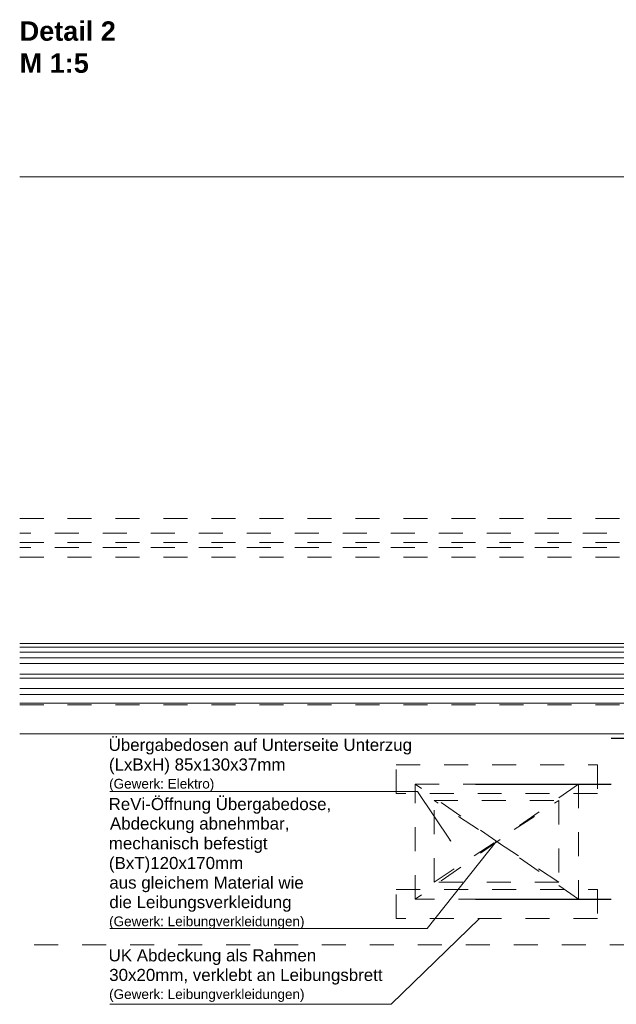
# Model space of a CAD drawing. Header units: metres. Extents: x 69 to 122.5, y -21.4 to -4.6.
# Tile 191 of 250: x 80.9 to 83.4, y -19 to -14.9. Entities that reach past the tile are written whole.
import ezdxf

# ---------------------------------------------------------------- set-up
doc = ezdxf.new("R2010")
doc.units = ezdxf.units.M
doc.header["$LTSCALE"] = 0.02
doc.linetypes.add('gestrichelt - 01', pattern=[2, 1, -1])
doc.linetypes.add('ISO-07 Punktiert', pattern=[0.889, 0.127, -0.762])
for name, color, linetype, lineweight in [('013_Beton und Stahlbetonarbeiten-000 Unterzüge', 7, 'ISO-07 Punktiert', 13), ('030_Sonnenschutzarbeiten-außen', 7, 'Continuous', 5), ('030_Sonnenschutzarbeiten-außen Motor', 7, 'Continuous', 5), ('032_Metallarbeiten-Beschriftung 1_5', 7, 'Continuous', 5), ('032_Metallarbeiten-Fenster', 7, 'Continuous', 5), ('Keine', 7, 'Continuous', 9)]:
    doc.layers.add(name, color=color, linetype=linetype, lineweight=lineweight)
doc.layers.add('014_Fassadenarbeiten-000 Aufsicht Betonfertigteile', color=7, linetype='Continuous', lineweight=9, true_color=0xc0c0c0)
doc.styles.add('Arial', font='arial.ttf')
doc.styles.add('Arial-BoldMT (bold)', font='txt')

msp = doc.modelspace()

# ---------------------------------------------------------------- linework, layer by layer
at = {"layer": '013_Beton und Stahlbetonarbeiten-000 Unterzüge'}
msp.add_line((80.8935, -17.7611), (85.4538, -17.7611), dxfattribs=at)
msp.add_lwpolyline([(85.4538, -17.7611), (85.4538, -18.7611), (80.8935, -18.7611)], dxfattribs=at)
at = {"layer": '014_Fassadenarbeiten-000 Aufsicht Betonfertigteile', "color": 252, "lineweight": 18, "true_color": 0x888888}
msp.add_line((85.9538, -17.5051), (80.8935, -17.5051), dxfattribs=at)
msp.add_lwpolyline([(80.8935, -15.5611), (85.9538, -15.5611), (85.9538, -17.5051)], dxfattribs=at)
at = {"layer": '030_Sonnenschutzarbeiten-außen', "color": 8, "linetype": 'gestrichelt - 01', "lineweight": 5, "true_color": 0x808080}
for p, q in [((80.8935, -16.9851), (85.8102, -16.9851)), ((85.7406, -17.0455), (80.8935, -17.0455)), ((80.8935, -17.0855), (85.7406, -17.0855)), ((85.7406, -17.1055), (80.8935, -17.1055)), ((80.8935, -17.1455), (85.7406, -17.1455))]:
    msp.add_line(p, q, dxfattribs=at)
at = {"layer": '030_Sonnenschutzarbeiten-außen', "color": 8, "linetype": 'Continuous', "lineweight": 5, "true_color": 0x808080}
msp.add_line((85.6718, -17.5051), (80.8935, -17.5051), dxfattribs=at)
at = {"layer": '030_Sonnenschutzarbeiten-außen Motor', "color": 6, "linetype": 'gestrichelt - 01', "lineweight": 18, "true_color": 0xff00ff}
for p, q in [((83.1408, -18.4997), (82.6208, -18.1597)), ((82.6208, -18.4997), (83.1408, -18.1597))]:
    msp.add_line(p, q, dxfattribs=at)
msp.add_lwpolyline([(82.6208, -18.1597), (83.1408, -18.1597), (83.1408, -18.4997), (82.6208, -18.4997)], close=True, dxfattribs=at)
at = {"layer": '032_Metallarbeiten-Beschriftung 1_5', "color": 0, "lineweight": -2}
for p, q in [((83.6798, -17.9011), (83.3598, -17.9011)), ((82.7938, -18.0911), (83.3598, -18.0911)), ((82.7938, -18.0911), (83.3598, -18.0911)), ((82.7938, -18.5711), (83.3598, -18.5711)), ((82.7938, -18.5711), (83.3598, -18.5711))]:
    msp.add_line(p, q, dxfattribs=at)
at = {"layer": '032_Metallarbeiten-Beschriftung 1_5', "color": 6, "linetype": 'Continuous', "lineweight": 9, "true_color": 0xff00ff}
msp.add_lwpolyline([(81.2698, -18.1216), (82.5513, -18.1216), (82.6903, -18.3297)], dxfattribs=at)
at = {"layer": '032_Metallarbeiten-Beschriftung 1_5', "color": 7, "linetype": 'Continuous', "lineweight": 9}
for points in [[(81.2698, -18.6929), (82.5928, -18.6929), (82.8808, -18.3297)], [(81.2698, -19.0088), (82.4424, -19.0088), (82.8104, -18.6511)]]:
    msp.add_lwpolyline(points, dxfattribs=at)
at = {"layer": '032_Metallarbeiten-Beschriftung 1_5', "color": 6, "linetype": 'Continuous', "lineweight": 5, "true_color": 0xff00ff}
msp.add_lwpolyline([(82.6891, -18.3258), (82.6903, -18.3297), (82.6873, -18.3269)], close=True, dxfattribs=at)
at = {"layer": '032_Metallarbeiten-Beschriftung 1_5', "color": 7, "linetype": 'Continuous', "lineweight": 5}
for points in [[(82.8775, -18.3322), (82.8808, -18.3297), (82.8792, -18.3335)], [(82.8068, -18.6532), (82.8104, -18.6511), (82.8083, -18.6547)]]:
    msp.add_lwpolyline(points, close=True, dxfattribs=at)
at = {"layer": '032_Metallarbeiten-Fenster', "color": 7, "linetype": 'Continuous', "lineweight": 5}
for p, q in [((80.8935, -17.5215), (80.8982, -17.5215)), ((80.8935, -17.5415), (80.8982, -17.5415)), ((80.8935, -17.5655), (80.8982, -17.5655)), ((85.1866, -17.5655), (80.8935, -17.5655)), ((80.8982, -17.5895), (80.8935, -17.5895)), ((80.8935, -17.6335), (80.8982, -17.6335)), ((85.1866, -17.6335), (80.8935, -17.6335)), ((80.8982, -17.6495), (80.8935, -17.6495)), ((80.8982, -17.6935), (80.8935, -17.6935)), ((85.1866, -17.6935), (80.8935, -17.6935)), ((80.8935, -17.7175), (80.8982, -17.7175)), ((80.8935, -17.7535), (80.8982, -17.7535)), ((80.8935, -17.8815), (80.8982, -17.8815))]:
    msp.add_line(p, q, dxfattribs=at)
at = {"layer": '032_Metallarbeiten-Fenster', "color": 8, "lineweight": 5, "true_color": 0x808080}
for p, q in [((85.1006, -17.5215), (80.8935, -17.5215)), ((85.1094, -17.5415), (80.8935, -17.5415)), ((85.1086, -17.7535), (80.8935, -17.7535)), ((85.2131, -17.8815), (80.8935, -17.8815))]:
    msp.add_line(p, q, dxfattribs=at)
at = {"layer": '032_Metallarbeiten-Fenster', "lineweight": 5}
msp.add_lwpolyline([(80.8935, -17.5655), (85.1866, -17.5655), (85.1866, -17.7175), (80.8935, -17.7175)], dxfattribs=at)
at = {"layer": '032_Metallarbeiten-Fenster', "color": 7, "linetype": 'Continuous', "lineweight": 5}
for points in [[(80.8935, -17.5895), (85.1866, -17.5895), (85.1866, -17.5655)], [(80.8935, -17.6495), (85.1866, -17.6495), (85.1866, -17.6335)], [(80.8935, -17.7175), (85.1866, -17.7175), (85.1866, -17.6935)]]:
    msp.add_lwpolyline(points, dxfattribs=at)
at = {"layer": 'Defpoints', "color": 0, "lineweight": 0}
for p, q in [((82.5428, -18.5711), (82.5428, -18.5711)), ((83.2228, -18.5711), (83.2228, -18.5711)), ((83.2228, -18.5711), (83.2228, -18.5711))]:
    msp.add_line(p, q, dxfattribs=at)
at = {"layer": 'Keine', "color": 7, "linetype": 'gestrichelt - 01', "lineweight": 9}
for p, q in [((83.2228, -18.0911), (82.5428, -18.5711)), ((83.2228, -18.5711), (82.5428, -18.0911))]:
    msp.add_line(p, q, dxfattribs=at)
for points in [[(83.3028, -18.1311), (82.4628, -18.1311), (82.4628, -18.0111), (83.3028, -18.0111)], [(83.2228, -18.5711), (82.5428, -18.5711), (82.5428, -18.0911), (83.2228, -18.0911)], [(83.3028, -18.6511), (82.4628, -18.6511), (82.4628, -18.5311), (83.3028, -18.5311)]]:
    msp.add_lwpolyline(points, close=True, dxfattribs=at)

# ---------------------------------------------------------------- texts
at = {"layer": '032_Metallarbeiten-Beschriftung 1_5', "color": 6, "true_color": 0xff00ff, "attachment_point": 7, "style": 'Arial'}
for s, insert, char_height in [('Übergabedosen auf Unterseite Unterzug', (81.2642, -17.9681), 0.050436), ('(LxBxH) 85x130x37mm', (81.2655, -18.0501), 0.050436), ('(Gewerk: Elektro)', (81.2663, -18.1221), 0.040349)]:
    msp.add_mtext(s, dxfattribs=dict(at, insert=insert, char_height=char_height))
at = {"layer": '032_Metallarbeiten-Beschriftung 1_5', "color": 7, "char_height": 0.050436, "attachment_point": 7, "style": 'Arial'}
for s, insert in [('ReVi-Öffnung Übergabedose,', (81.2642, -18.2148)), ('Abdeckung abnehmbar,', (81.2698, -18.2959)), ('mechanisch befestigt', (81.2651, -18.3782)), ('(BxT)120x170mm', (81.2655, -18.4605)), ('aus gleichem Material wie', (81.2672, -18.542)), ('die Leibungsverkleidung', (81.2673, -18.6234)), ('UK Abdeckung als Rahmen', (81.2642, -18.8451)), ('30x20mm, verklebt an Leibungsbrett', (81.2668, -18.9268))]:
    msp.add_mtext(s, dxfattribs=dict(at, insert=insert))
at = {"layer": '032_Metallarbeiten-Beschriftung 1_5', "color": 8, "char_height": 0.040349, "attachment_point": 7, "style": 'Arial'}
for insert in [(81.2663, -18.6955), (81.2663, -18.9988)]:
    msp.add_mtext('(Gewerk: Leibungverkleidungen)', dxfattribs=dict(at, insert=insert))
at = {"layer": 'Keine', "transparency": 33554687, "insert": (80.8935, -14.9136), "char_height": 0.080698, "attachment_point": 1, "line_spacing_factor": 0.994404, "style": 'Arial-BoldMT (bold)'}
msp.add_mtext('Detail 2\\P{\\fArial-BoldMT|b0|i0|c0|p0;M 1:5}', dxfattribs=at)

doc.saveas('drawing.dxf')
